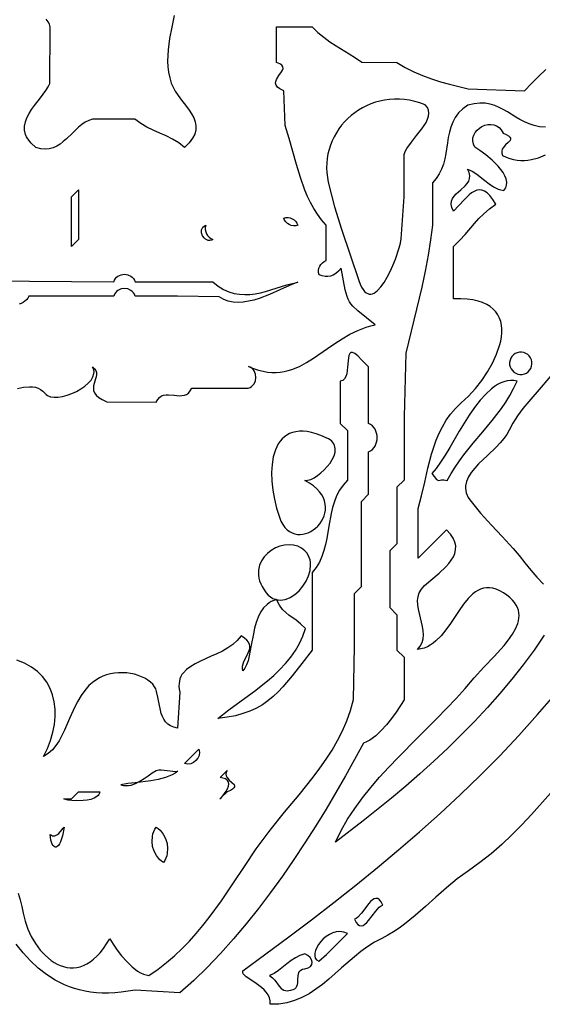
# Model space of a CAD drawing. Extents: x 1 to 22.6, y 2.1 to 18.
# Tile 5 of 9: x 11.3 to 14.2, y 5.6 to 11.1. Entities that reach past the tile are written whole.
import ezdxf

# ---------------------------------------------------------------- set-up
doc = ezdxf.new("R2010")
doc.units = 0

msp = doc.modelspace()

# ---------------------------------------------------------------- linework, layer by layer
for points in [[(12.1662, 11.146), (12.153, 11.0813), (12.141, 11.0176), (12.1326, 10.9548), (12.1303, 10.9236), (12.1298, 10.8926), (12.1313, 10.8617), (12.1351, 10.8309), (12.1413, 10.8001), (12.1505, 10.7694), (12.1599, 10.7472), (12.1722, 10.7255), (12.2022, 10.683), (12.2347, 10.641), (12.2499, 10.62), (12.2636, 10.5988), (12.2748, 10.5774), (12.2829, 10.5557), (12.2871, 10.5335), (12.2867, 10.5108), (12.281, 10.4875), (12.2691, 10.4635), (12.2503, 10.4386), (12.224, 10.4129), (12.1914, 10.4383), (12.1572, 10.4591), (12.1219, 10.4767), (12.0861, 10.4927), (12.0503, 10.5085), (12.0149, 10.5256), (11.9807, 10.5456), (11.948, 10.5699), (11.7126, 10.5709), (11.6914, 10.5633), (11.6715, 10.5528), (11.6528, 10.54), (11.6349, 10.5254), (11.6006, 10.4931), (11.5669, 10.4603), (11.5495, 10.4451), (11.5316, 10.4314), (11.5128, 10.4199), (11.4929, 10.4109), (11.4716, 10.4052), (11.4488, 10.4033), (11.4241, 10.4057), (11.3973, 10.4129), (11.3706, 10.4368), (11.3518, 10.4606), (11.3451, 10.4725), (11.34, 10.4844), (11.3345, 10.508), (11.3344, 10.5315), (11.3391, 10.5548), (11.3476, 10.5779), (11.3594, 10.6007), (11.3735, 10.6231), (11.3893, 10.6453), (11.4225, 10.6883), (11.4529, 10.7295), (11.4651, 10.7493), (11.4743, 10.7685), (11.4764, 11.0827), (11.4721, 11.0973), (11.4645, 11.112), (11.4543, 11.1269)], [(11.2942, 9.0719), (11.3285, 9.0793), (11.3622, 9.0826), (11.3785, 9.082), (11.3942, 9.0794), (11.4092, 9.0747), (11.4234, 9.0675), (11.4366, 9.0576), (11.4486, 9.0445), (11.4544, 9.0385), (11.4613, 9.0335), (11.4781, 9.0268), (11.4984, 9.0239), (11.5213, 9.0246), (11.546, 9.0285), (11.5718, 9.0353), (11.5978, 9.0447), (11.6232, 9.0563), (11.6473, 9.0699), (11.6693, 9.0852), (11.6884, 9.1017), (11.7038, 9.1192), (11.7146, 9.1373), (11.7202, 9.1558), (11.7207, 9.165), (11.7197, 9.1742), (11.7169, 9.1834), (11.7122, 9.1924), (11.7236, 9.1828), (11.7305, 9.1725), (11.7336, 9.1616), (11.7337, 9.15), (11.7317, 9.138), (11.7283, 9.1256), (11.7206, 9.1), (11.7179, 9.0869), (11.7169, 9.0738), (11.7185, 9.0607), (11.7234, 9.0478), (11.7325, 9.0352), (11.7466, 9.0228), (11.7663, 9.0109), (11.7926, 8.9994), (12.0669, 8.9961), (12.0747, 9.012), (12.0843, 9.0235), (12.0954, 9.0312), (12.1078, 9.0358), (12.1213, 9.0379), (12.1355, 9.0381), (12.1654, 9.0354), (12.1952, 9.0327), (12.2094, 9.0329), (12.2229, 9.035), (12.2353, 9.0396), (12.2465, 9.0474), (12.256, 9.0589), (12.2638, 9.0748), (12.5787, 9.0748), (12.5887, 9.0787), (12.5972, 9.084), (12.6045, 9.0904), (12.6105, 9.0979), (12.6184, 9.115), (12.6211, 9.1337), (12.6185, 9.1527), (12.6108, 9.1702), (12.6049, 9.178), (12.5978, 9.1848), (12.5894, 9.1906), (12.5797, 9.195), (12.6076, 9.1837), (12.6345, 9.1749), (12.6605, 9.1685), (12.6857, 9.1643), (12.71, 9.1622), (12.7336, 9.1621), (12.7565, 9.1638), (12.7788, 9.1672), (12.8005, 9.1722), (12.8217, 9.1786), (12.8628, 9.1953), (12.9027, 9.2163), (12.9418, 9.2406), (13.0197, 9.2945), (13.0593, 9.3222), (13.1002, 9.349), (13.1427, 9.3738), (13.1874, 9.3956), (13.2347, 9.4135), (13.2595, 9.4206), (13.2851, 9.4263), (13.1882, 9.5037), (13.1599, 9.5302), (13.1495, 9.5426), (13.1409, 9.5552), (13.1339, 9.5687), (13.128, 9.5838), (13.1181, 9.6209), (13.0947, 9.7408), (13.0803, 9.7247), (13.0659, 9.7123), (13.0513, 9.7034), (13.0365, 9.6977), (13.0213, 9.6952), (13.0056, 9.6957), (12.9893, 9.6989), (12.9724, 9.7047), (12.9695, 9.7169), (12.9693, 9.7291), (12.9715, 9.7411), (12.976, 9.7524), (12.9824, 9.7626), (12.9907, 9.7715), (13.0006, 9.7786), (13.0118, 9.7835), (13.0118, 9.9803), (12.9863, 10.0106), (12.9635, 10.0419), (12.9431, 10.0741), (12.9249, 10.1071), (12.9085, 10.1409), (12.8939, 10.1753), (12.8685, 10.2456), (12.8468, 10.3174), (12.8269, 10.39), (12.8066, 10.4626), (12.7842, 10.5344), (12.7756, 10.7283), (12.7547, 10.7383), (12.7408, 10.7485), (12.7329, 10.7589), (12.73, 10.7695), (12.7311, 10.7801), (12.7354, 10.7908), (12.7493, 10.8121), (12.764, 10.8327), (12.7693, 10.8426), (12.7719, 10.8522), (12.7708, 10.8613), (12.7652, 10.87), (12.754, 10.8782), (12.7362, 10.8858), (12.7362, 11.0827), (12.9331, 11.0827), (12.9649, 11.0524), (12.9983, 11.0254), (13.0329, 11.0008), (13.0682, 10.9779), (13.1395, 10.9337), (13.1748, 10.9109), (13.2093, 10.8866), (13.4055, 10.8858), (13.4517, 10.8574), (13.4991, 10.833), (13.5475, 10.812), (13.5969, 10.7939), (13.6471, 10.7781), (13.698, 10.7639), (13.8016, 10.7384), (14.1142, 10.7283), (14.1539, 10.7675), (14.1925, 10.8075), (14.2329, 10.8467)], [(14.2321, 10.5254), (14.1994, 10.5281), (14.1691, 10.5343), (14.1411, 10.5433), (14.1149, 10.5545), (14.09, 10.5674), (14.0662, 10.5814), (14.0202, 10.6101), (13.9972, 10.6236), (13.9737, 10.6358), (13.9493, 10.6461), (13.9236, 10.6539), (13.8962, 10.6586), (13.8668, 10.6595), (13.8349, 10.6561), (13.8003, 10.6479), (13.7715, 10.6272), (13.7483, 10.6044), (13.73, 10.5798), (13.7158, 10.5536), (13.7051, 10.526), (13.6971, 10.4975), (13.691, 10.4682), (13.6861, 10.4385), (13.677, 10.3786), (13.6714, 10.349), (13.6641, 10.3201), (13.6543, 10.2921), (13.6413, 10.2652), (13.6244, 10.2397), (13.6029, 10.216), (13.6024, 9.9803), (13.5928, 9.8984), (13.5793, 9.8132), (13.5625, 9.7255), (13.5432, 9.6358), (13.4999, 9.4529), (13.4551, 9.2692), (13.4449, 8.9173), (13.4449, 8.563), (13.4055, 8.5236), (13.4055, 8.2087), (13.3661, 8.1693), (13.3661, 7.8543), (13.4055, 7.815), (13.4055, 7.6181), (13.4449, 7.5787), (13.4449, 7.3425), (13.4005, 7.2739), (13.3752, 7.2382), (13.3479, 7.2035), (13.3186, 7.1711), (13.2873, 7.1423), (13.2541, 7.1184), (13.2368, 7.1087), (13.219, 7.1008), (13.1196, 6.9198), (13.0665, 6.8273), (13.0111, 6.734), (12.9535, 6.6404), (12.8939, 6.5469), (12.8322, 6.4539), (12.7686, 6.3618), (12.7031, 6.2712), (12.6359, 6.1824), (12.5669, 6.0959), (12.4962, 6.0121), (12.424, 5.9314), (12.3503, 5.8543), (12.2751, 5.7812), (12.1986, 5.7126), (11.9488, 5.7283), (11.9099, 5.7212), (11.8723, 5.716), (11.8358, 5.7127), (11.8006, 5.7111), (11.7664, 5.7113), (11.7334, 5.7132), (11.7014, 5.7168), (11.6705, 5.7219), (11.6406, 5.7286), (11.6116, 5.7368), (11.5836, 5.7465), (11.5565, 5.7576), (11.5302, 5.77), (11.5047, 5.7837), (11.4562, 5.8149), (11.4105, 5.8508), (11.3674, 5.8909), (11.3266, 5.9349), (11.2879, 5.9824)], [(14.2254, 7.7013), (14.1687, 7.6184), (14.1084, 7.5365), (14.0447, 7.4559), (13.978, 7.3765), (13.9087, 7.2985), (13.837, 7.2218), (13.7634, 7.1467), (13.688, 7.0731), (13.6113, 7.0012), (13.5335, 6.931), (13.455, 6.8625), (13.3761, 6.7959), (13.2184, 6.6687), (13.0631, 6.5498), (13.0951, 6.6148), (13.1312, 6.6776), (13.1712, 6.7384), (13.2144, 6.7975), (13.2606, 6.8551), (13.3092, 6.9114), (13.3598, 6.9668), (13.4121, 7.0215), (13.5196, 7.1297), (13.6283, 7.238), (13.7347, 7.3486), (13.7859, 7.4053), (13.8353, 7.4633), (13.888, 7.5226), (13.9456, 7.5833), (14.0011, 7.6447), (14.0258, 7.6754), (14.0474, 7.706), (14.0648, 7.7365), (14.0773, 7.7666), (14.0814, 7.7816), (14.0839, 7.7964), (14.0847, 7.8111), (14.0838, 7.8257), (14.0809, 7.8402), (14.076, 7.8545), (14.069, 7.8686), (14.0598, 7.8826), (14.0482, 7.8964), (14.0341, 7.9099), (14.0175, 7.9233), (13.9982, 7.9365), (13.9772, 7.9483), (13.9573, 7.9569), (13.9384, 7.9624), (13.9204, 7.9651), (13.9032, 7.965), (13.8868, 7.9624), (13.8712, 7.9574), (13.8561, 7.9503), (13.8417, 7.9413), (13.8278, 7.9305), (13.8013, 7.9043), (13.7761, 7.8732), (13.7516, 7.8388), (13.7028, 7.766), (13.6774, 7.7305), (13.6507, 7.6976), (13.6221, 7.6689), (13.607, 7.6565), (13.5911, 7.6457), (13.5746, 7.6367), (13.5572, 7.6297), (13.539, 7.6248), (13.5198, 7.6223), (13.5356, 7.6404), (13.5459, 7.6599), (13.5514, 7.6808), (13.5529, 7.7028), (13.5513, 7.7256), (13.5474, 7.7491), (13.5359, 7.7974), (13.5248, 7.8459), (13.5214, 7.8697), (13.5206, 7.8931), (13.5232, 7.9156), (13.5299, 7.9372), (13.5416, 7.9577), (13.5591, 7.9768), (13.6399, 8.0453), (13.6775, 8.0808), (13.6939, 8.099), (13.708, 8.1176), (13.7194, 8.1366), (13.7276, 8.1562), (13.732, 8.1763), (13.7322, 8.1971), (13.7277, 8.2185), (13.718, 8.2407), (13.7026, 8.2636), (13.6811, 8.2875), (13.5236, 8.1299), (13.5236, 8.4055), (13.543, 8.4759), (13.56, 8.5511), (13.5774, 8.6291), (13.5978, 8.708), (13.61, 8.7471), (13.624, 8.7857), (13.64, 8.8235), (13.6585, 8.8603), (13.6797, 8.8958), (13.704, 8.9298), (13.7317, 8.9621), (13.7631, 8.9923), (13.8034, 9.0302), (13.8418, 9.0723), (13.8775, 9.1176), (13.9097, 9.1651), (13.9375, 9.214), (13.9602, 9.2632), (13.9769, 9.3119), (13.9828, 9.3357), (13.9868, 9.3591), (13.989, 9.3819), (13.9891, 9.4039), (13.987, 9.4251), (13.9828, 9.4454), (13.9763, 9.4645), (13.9673, 9.4825), (13.9558, 9.4992), (13.9416, 9.5145), (13.9247, 9.5283), (13.905, 9.5403), (13.8823, 9.5507), (13.8565, 9.5591), (13.8276, 9.5655), (13.7955, 9.5698), (13.76, 9.5719), (13.721, 9.5716), (13.7205, 9.8622), (13.7547, 9.8968), (13.7844, 9.9292), (13.8364, 9.9891), (13.8619, 10.0172), (13.889, 10.0443), (13.9195, 10.071), (13.9547, 10.0973), (13.9385, 10.1242), (13.9227, 10.1451), (13.9073, 10.1603), (13.8923, 10.1704), (13.8777, 10.1758), (13.8632, 10.1771), (13.849, 10.1745), (13.8349, 10.1687), (13.8209, 10.16), (13.8069, 10.149), (13.7786, 10.1216), (13.7497, 10.0903), (13.7197, 10.0586), (13.711, 10.0794), (13.7078, 10.0978), (13.7093, 10.1142), (13.7148, 10.129), (13.7234, 10.1424), (13.7343, 10.1547), (13.7601, 10.1776), (13.7857, 10.2003), (13.7964, 10.2124), (13.8048, 10.2253), (13.8099, 10.2395), (13.8111, 10.2552), (13.8075, 10.2728), (13.7982, 10.2925), (13.8247, 10.2804), (13.849, 10.2647), (13.8945, 10.2282), (13.9177, 10.2102), (13.9424, 10.1941), (13.9695, 10.1815), (13.9842, 10.1768), (13.9999, 10.1736), (14.0104, 10.1883), (14.0157, 10.204), (14.0164, 10.2206), (14.0129, 10.2377), (14.0059, 10.2552), (13.9958, 10.2729), (13.9831, 10.2905), (13.9684, 10.3079), (13.9349, 10.3412), (13.8994, 10.371), (13.866, 10.3957), (13.8389, 10.4135), (13.8307, 10.4316), (13.8273, 10.4492), (13.8282, 10.4661), (13.8328, 10.4819), (13.8406, 10.4965), (13.8512, 10.5094), (13.864, 10.5206), (13.8785, 10.5296), (13.8943, 10.5362), (13.9107, 10.5401), (13.9274, 10.5411), (13.9438, 10.5389), (13.9593, 10.5331), (13.9736, 10.5236), (13.986, 10.51), (13.9961, 10.4921), (14.0138, 10.4842), (14.0262, 10.477), (14.0339, 10.4703), (14.0376, 10.464), (14.0378, 10.458), (14.0352, 10.4522), (14.0242, 10.4402), (14.0095, 10.427), (13.9961, 10.4115), (13.9914, 10.4024), (13.989, 10.3924), (13.9894, 10.3811), (13.9932, 10.3686), (14.0134, 10.359), (14.0336, 10.3515), (14.0538, 10.346), (14.074, 10.3424), (14.0941, 10.3406), (14.1142, 10.3406), (14.1342, 10.3422), (14.1541, 10.3453), (14.1935, 10.3559), (14.2322, 10.3715)], [(11.124, 9.6703), (11.8307, 9.6654), (11.8345, 9.6753), (11.8397, 9.6838), (11.8462, 9.6911), (11.8537, 9.697), (11.8709, 9.705), (11.8898, 9.7076), (11.9086, 9.705), (11.9259, 9.697), (11.9333, 9.6911), (11.9398, 9.6838), (11.945, 9.6753), (11.9488, 9.6654), (12.1654, 9.6654), (12.3819, 9.6654), (12.4119, 9.6419), (12.4416, 9.6237), (12.471, 9.6104), (12.5003, 9.6013), (12.5295, 9.5962), (12.5586, 9.5945), (12.5877, 9.5957), (12.6167, 9.5995), (12.6458, 9.6053), (12.675, 9.6127), (12.7339, 9.6304), (12.7936, 9.6488), (12.8547, 9.6645), (12.8071, 9.6447), (12.754, 9.6205), (12.6973, 9.5956), (12.6385, 9.5734), (12.6089, 9.5643), (12.5794, 9.5573), (12.5503, 9.5527), (12.5218, 9.551), (12.494, 9.5525), (12.4672, 9.5578), (12.4417, 9.5673), (12.4175, 9.5814), (12.185, 9.5866), (11.9488, 9.5866), (11.945, 9.5965), (11.9398, 9.6051), (11.9333, 9.6124), (11.9259, 9.6183), (11.9086, 9.6262), (11.8898, 9.6289), (11.8709, 9.6262), (11.8537, 9.6183), (11.8462, 9.6124), (11.8397, 9.6051), (11.8345, 9.5965), (11.8307, 9.5866), (11.3583, 9.5866), (11.3525, 9.5755), (11.345, 9.5658), (11.3362, 9.5577), (11.3263, 9.551), (11.3154, 9.5458), (11.3038, 9.5421)], [(11.2986, 6.2668), (11.3099, 6.2306), (11.3195, 6.1936), (11.3272, 6.1559), (11.3376, 6.1112), (11.3525, 6.0675), (11.3717, 6.0257), (11.3946, 5.9865), (11.4208, 5.9508), (11.4499, 5.9194), (11.4815, 5.893), (11.4981, 5.8819), (11.5152, 5.8724), (11.5326, 5.8646), (11.5504, 5.8585), (11.5686, 5.8543), (11.5869, 5.852), (11.6055, 5.8518), (11.6242, 5.8537), (11.643, 5.8579), (11.6619, 5.8645), (11.6807, 5.8735), (11.6995, 5.885), (11.7181, 5.8992), (11.7366, 5.9162), (11.7548, 5.936), (11.7728, 5.9587), (11.7905, 5.9845), (11.8077, 6.0135), (11.8263, 5.9833), (11.8487, 5.9508), (11.8742, 5.9178), (11.9023, 5.8861), (11.9321, 5.8575), (11.9632, 5.8339), (11.979, 5.8246), (11.9948, 5.8172), (12.0106, 5.812), (12.0262, 5.8091), (12.0765, 5.844), (12.124, 5.8806), (12.1687, 5.919), (12.2111, 5.959), (12.2513, 6.0005), (12.2896, 6.0432), (12.3262, 6.0871), (12.3615, 6.1321), (12.4288, 6.2245), (12.4934, 6.3195), (12.5574, 6.4159), (12.6228, 6.5125), (12.6606, 6.5653), (12.6996, 6.6167), (12.78, 6.7165), (12.8608, 6.8142), (12.9389, 6.9117), (12.9761, 6.9612), (13.0114, 7.0114), (13.0445, 7.0626), (13.0751, 7.1152), (13.1027, 7.1693), (13.127, 7.2252), (13.1476, 7.2833), (13.164, 7.3437), (13.1693, 7.6378), (13.1693, 7.9331), (13.2087, 7.9724), (13.2087, 8.2087), (13.2087, 8.4449), (13.248, 8.4843), (13.248, 8.7205), (13.2592, 8.7263), (13.2688, 8.7337), (13.277, 8.7425), (13.2837, 8.7525), (13.2889, 8.7633), (13.2926, 8.7749), (13.2948, 8.7869), (13.2956, 8.7992), (13.2948, 8.8115), (13.2926, 8.8235), (13.2889, 8.8351), (13.2837, 8.846), (13.277, 8.8559), (13.2688, 8.8647), (13.2592, 8.8721), (13.248, 8.878), (13.248, 9.1929), (13.2087, 9.2323), (13.2087, 9.2323), (13.1879, 9.2537), (13.1715, 9.267), (13.159, 9.273), (13.1539, 9.2736), (13.1497, 9.2727), (13.1431, 9.2671), (13.1386, 9.257), (13.1358, 9.2433), (13.134, 9.2271), (13.1313, 9.1905), (13.1293, 9.172), (13.1262, 9.1545), (13.1213, 9.1391), (13.1141, 9.1266), (13.104, 9.118), (13.0977, 9.1154), (13.0906, 9.1142), (13.0906, 8.878), (13.1299, 8.8386), (13.1299, 8.563), (13.1058, 8.5357), (13.0861, 8.5065), (13.0702, 8.4759), (13.0576, 8.4439), (13.0476, 8.4109), (13.0396, 8.3771), (13.0271, 8.308), (13.0153, 8.2388), (13.0081, 8.2047), (12.9992, 8.1713), (12.9881, 8.1389), (12.974, 8.1076), (12.9565, 8.0778), (12.9348, 8.0497), (12.9331, 7.8346), (12.9331, 7.6181), (12.8759, 7.5429), (12.8231, 7.4744), (12.7712, 7.4131), (12.7445, 7.3853), (12.7169, 7.3597), (12.6878, 7.3361), (12.6569, 7.3148), (12.6238, 7.2958), (12.5879, 7.2792), (12.5491, 7.2651), (12.5067, 7.2535), (12.4604, 7.2446), (12.4098, 7.2383), (12.4708, 7.2856), (12.5397, 7.3356), (12.6125, 7.3892), (12.6852, 7.4471), (12.7203, 7.4779), (12.7539, 7.5102), (12.7854, 7.5439), (12.8145, 7.5792), (12.8406, 7.6162), (12.8633, 7.6551), (12.8819, 7.6958), (12.8961, 7.7385), (12.8689, 7.7644), (12.845, 7.7838), (12.8045, 7.8128), (12.7866, 7.8273), (12.7695, 7.8448), (12.7524, 7.8679), (12.7348, 7.899), (12.7202, 7.8944), (12.7067, 7.8883), (12.6943, 7.881), (12.6829, 7.8725), (12.6631, 7.8523), (12.6468, 7.8283), (12.6335, 7.8013), (12.6227, 7.772), (12.6139, 7.741), (12.6067, 7.7091), (12.595, 7.6451), (12.5839, 7.5856), (12.5773, 7.5593), (12.5694, 7.5361), (12.5597, 7.5169), (12.5478, 7.5022), (12.5457, 7.516), (12.5464, 7.5294), (12.5494, 7.5424), (12.5541, 7.5551), (12.5663, 7.5796), (12.5786, 7.6034), (12.5834, 7.6151), (12.5865, 7.6267), (12.5874, 7.6383), (12.5855, 7.6499), (12.5802, 7.6616), (12.571, 7.6733), (12.5574, 7.6852), (12.5387, 7.6973), (12.5171, 7.6718), (12.4922, 7.6496), (12.4645, 7.6303), (12.435, 7.6132), (12.4042, 7.5978), (12.373, 7.5837), (12.3121, 7.5566), (12.284, 7.5427), (12.2583, 7.5277), (12.2358, 7.5111), (12.2174, 7.4923), (12.2098, 7.482), (12.2036, 7.4709), (12.1987, 7.459), (12.1952, 7.4462), (12.1933, 7.4325), (12.193, 7.4178), (12.1945, 7.4019), (12.1978, 7.3849), (12.185, 7.185), (12.1637, 7.1897), (12.1458, 7.1972), (12.1308, 7.2072), (12.1186, 7.2195), (12.1086, 7.2336), (12.1007, 7.2493), (12.0945, 7.2661), (12.0895, 7.2838), (12.0823, 7.3203), (12.0763, 7.3561), (12.0688, 7.3886), (12.0637, 7.4027), (12.0572, 7.4149), (12.0469, 7.4281), (12.0344, 7.4403), (12.0198, 7.4515), (12.0033, 7.4614), (11.9853, 7.4701), (11.9659, 7.4775), (11.9454, 7.4835), (11.9241, 7.4881), (11.9021, 7.4911), (11.8796, 7.4925), (11.8571, 7.4923), (11.8346, 7.4904), (11.8124, 7.4867), (11.7908, 7.481), (11.7699, 7.4735), (11.7501, 7.464), (11.7192, 7.4439), (11.6923, 7.4205), (11.6687, 7.3942), (11.6481, 7.3656), (11.6299, 7.3352), (11.6136, 7.3034), (11.5845, 7.238), (11.5567, 7.1735), (11.542, 7.1428), (11.5261, 7.1139), (11.5084, 7.0873), (11.4886, 7.0634), (11.4659, 7.0428), (11.4399, 7.026), (11.4616, 7.0713), (11.4789, 7.1165), (11.4919, 7.1613), (11.5005, 7.2054), (11.5047, 7.2486), (11.5044, 7.2904), (11.4996, 7.3308), (11.4901, 7.3693), (11.476, 7.4056), (11.4572, 7.4396), (11.4336, 7.4708), (11.4052, 7.499), (11.372, 7.5239), (11.3339, 7.5453), (11.2907, 7.5627)], [(14.2717, 9.1535), (14.2075, 9.08), (14.1389, 9.0011), (14.1062, 8.9607), (14.0763, 8.9203), (14.0505, 8.8802), (14.0302, 8.8409), (14.0174, 8.8175), (14.0004, 8.7941), (13.9802, 8.7707), (13.9576, 8.7473), (13.9085, 8.7005), (13.86, 8.6532), (13.8382, 8.6293), (13.8192, 8.6051), (13.8038, 8.5808), (13.7928, 8.5561), (13.7872, 8.5311), (13.7867, 8.5185), (13.7879, 8.5058), (13.7908, 8.493), (13.7956, 8.4801), (13.8023, 8.467), (13.8112, 8.4539), (13.8409, 8.416), (13.8708, 8.3802), (13.9311, 8.3132), (13.9916, 8.2489), (14.0516, 8.1837), (14.0847, 8.1446), (14.117, 8.1042), (14.1497, 8.0635), (14.1837, 8.0235), (14.2201, 7.9852)], [(14.2591, 6.8219), (14.1542, 6.7047), (14.1004, 6.6471), (14.0451, 6.5911), (13.9881, 6.5369), (13.929, 6.4853), (13.8675, 6.4366), (13.8033, 6.3915), (13.7715, 6.3695), (13.7405, 6.3463), (13.6805, 6.2969), (13.6222, 6.2452), (13.5647, 6.193), (13.5069, 6.1421), (13.4478, 6.0943), (13.4174, 6.0722), (13.3862, 6.0515), (13.3542, 6.0326), (13.3212, 6.0156), (13.2812, 5.9942), (13.2427, 5.9695), (13.2054, 5.9422), (13.169, 5.9128), (13.0979, 5.8509), (13.0271, 5.789), (12.9911, 5.7598), (12.9543, 5.7325), (12.9165, 5.708), (12.8772, 5.6868), (12.8363, 5.6697), (12.7935, 5.6573), (12.7713, 5.6531), (12.7485, 5.6503), (12.725, 5.649), (12.7009, 5.6492), (12.7006, 5.6682), (12.6964, 5.6857), (12.6889, 5.7017), (12.6788, 5.7166), (12.6665, 5.7302), (12.6526, 5.7428), (12.6222, 5.7653), (12.5921, 5.7848), (12.5668, 5.8023), (12.5573, 5.8105), (12.5506, 5.8186), (12.5474, 5.8265), (12.5481, 5.8345), (12.8047, 6.024), (12.9303, 6.119), (13.0542, 6.2147), (13.1763, 6.3111), (13.2965, 6.4087), (13.4149, 6.5075), (13.5314, 6.608), (13.6459, 6.7104), (13.7584, 6.8149), (13.8689, 6.9218), (13.9774, 7.0313), (14.0839, 7.1437), (14.1882, 7.2594), (14.2904, 7.3785)]]:
    msp.add_lwpolyline(points)
for points in [[(13.563, 10.6496), (13.5337, 10.6603), (13.5045, 10.6687), (13.4757, 10.6749), (13.4471, 10.6791), (13.4189, 10.6812), (13.3911, 10.6814), (13.3638, 10.6797), (13.3371, 10.6761), (13.311, 10.6708), (13.2856, 10.6638), (13.2609, 10.6552), (13.237, 10.645), (13.214, 10.6334), (13.1919, 10.6203), (13.1708, 10.6059), (13.1508, 10.5902), (13.1318, 10.5732), (13.1141, 10.5551), (13.0976, 10.536), (13.0823, 10.5158), (13.0685, 10.4947), (13.0561, 10.4727), (13.0451, 10.4499), (13.0357, 10.4263), (13.0279, 10.4021), (13.0218, 10.3773), (13.0174, 10.3519), (13.0148, 10.326), (13.0141, 10.2998), (13.0153, 10.2732), (13.0185, 10.2463), (13.0237, 10.2193), (13.0411, 10.1476), (13.0588, 10.082), (13.0965, 9.9589), (13.1937, 9.6735), (13.2011, 9.6536), (13.2089, 9.6369), (13.217, 9.6233), (13.2254, 9.6128), (13.234, 9.605), (13.2428, 9.6), (13.2518, 9.5974), (13.261, 9.5972), (13.2702, 9.5992), (13.2795, 9.6033), (13.2981, 9.617), (13.3165, 9.6371), (13.3346, 9.6624), (13.3519, 9.6917), (13.3682, 9.7236), (13.3832, 9.7571), (13.3967, 9.7908), (13.418, 9.8542), (13.4251, 9.8814), (13.4296, 9.9039), (13.4449, 10.1378), (13.4449, 10.374), (13.4514, 10.3902), (13.4608, 10.407), (13.4856, 10.4423), (13.5148, 10.4789), (13.5436, 10.5159), (13.5564, 10.5343), (13.5675, 10.5524), (13.5761, 10.5702), (13.5817, 10.5875), (13.5838, 10.6042), (13.5818, 10.6202), (13.575, 10.6354), (13.563, 10.6496)], [(11.6339, 10.1772), (11.6339, 9.9016), (11.5945, 9.8622), (11.5945, 10.1378), (11.6339, 10.1772)], [(12.7756, 10.0197), (12.7877, 10.0226), (12.8, 10.0229), (12.8119, 10.0206), (12.8232, 10.0162), (12.8335, 10.0097), (12.8424, 10.0014), (12.8494, 9.9915), (12.8543, 9.9803), (12.8422, 9.9774), (12.83, 9.9771), (12.818, 9.9794), (12.8067, 9.9838), (12.7964, 9.9903), (12.7875, 9.9986), (12.7805, 10.0085), (12.7756, 10.0197)], [(12.3425, 9.9803), (12.3396, 9.9682), (12.3393, 9.9559), (12.3416, 9.944), (12.346, 9.9327), (12.3525, 9.9224), (12.3608, 9.9135), (12.3707, 9.9065), (12.3819, 9.9016), (12.3731, 9.8975), (12.3645, 9.8959), (12.3561, 9.8963), (12.3482, 9.8986), (12.3409, 9.9026), (12.3344, 9.9079), (12.3241, 9.9216), (12.3186, 9.9377), (12.318, 9.946), (12.319, 9.9542), (12.3219, 9.962), (12.3266, 9.9691), (12.3335, 9.9753), (12.3425, 9.9803)], [(14.1535, 9.2323), (14.1487, 9.2435), (14.1416, 9.2534), (14.1327, 9.2616), (14.1225, 9.2681), (14.1111, 9.2726), (14.0992, 9.2748), (14.0869, 9.2746), (14.0748, 9.2717), (14.0636, 9.2668), (14.0537, 9.2597), (14.0454, 9.2508), (14.0389, 9.2406), (14.0345, 9.2293), (14.0322, 9.2173), (14.0325, 9.205), (14.0354, 9.1929), (14.0403, 9.1817), (14.0474, 9.1718), (14.0562, 9.1635), (14.0665, 9.1571), (14.0778, 9.1526), (14.0898, 9.1504), (14.102, 9.1506), (14.1142, 9.1535), (14.1254, 9.1584), (14.1352, 9.1655), (14.1435, 9.1744), (14.15, 9.1846), (14.1545, 9.1959), (14.1567, 9.2079), (14.1565, 9.2202), (14.1535, 9.2323)], [(14.0748, 9.1142), (14.0556, 9.1169), (14.0368, 9.117), (14.0184, 9.1147), (14.0004, 9.1101), (13.9827, 9.1033), (13.9653, 9.0946), (13.9483, 9.0839), (13.9316, 9.0714), (13.8991, 9.0419), (13.8677, 9.0069), (13.8375, 8.9676), (13.8082, 8.9251), (13.7522, 8.8348), (13.6991, 8.7446), (13.6734, 8.7023), (13.6482, 8.6633), (13.6234, 8.6287), (13.5989, 8.5996), (13.6263, 8.5675), (13.6336, 8.5621), (13.6392, 8.5611), (13.6534, 8.5642), (13.666, 8.5644), (13.685, 8.561), (13.7063, 8.5994), (13.729, 8.636), (13.7529, 8.6709), (13.7777, 8.7045), (13.8296, 8.769), (13.8827, 8.8319), (13.9356, 8.8954), (13.9863, 8.962), (14.0104, 8.9973), (14.0333, 9.0342), (14.0548, 9.073), (14.0748, 9.1142)], [(13.0118, 8.7992), (12.983, 8.8115), (12.9558, 8.8211), (12.9302, 8.8281), (12.9062, 8.8327), (12.8837, 8.8349), (12.8627, 8.8348), (12.8432, 8.8326), (12.8251, 8.8283), (12.8085, 8.822), (12.7932, 8.8139), (12.7793, 8.8039), (12.7667, 8.7923), (12.7555, 8.7791), (12.7455, 8.7645), (12.7368, 8.7484), (12.7292, 8.7311), (12.7178, 8.6929), (12.7108, 8.6507), (12.7082, 8.6054), (12.7096, 8.5576), (12.7149, 8.5082), (12.7238, 8.4579), (12.7361, 8.4075), (12.7515, 8.3578), (12.7605, 8.3356), (12.7708, 8.3165), (12.7823, 8.3005), (12.7948, 8.2874), (12.8082, 8.277), (12.8223, 8.2693), (12.8369, 8.2641), (12.8518, 8.2613), (12.867, 8.2607), (12.8822, 8.2622), (12.8973, 8.2657), (12.912, 8.271), (12.9263, 8.278), (12.94, 8.2866), (12.953, 8.2967), (12.9649, 8.308), (12.9758, 8.3206), (12.9853, 8.3342), (12.9935, 8.3487), (13, 8.364), (13.0048, 8.38), (13.0076, 8.3965), (13.0083, 8.4133), (13.0068, 8.4304), (13.0029, 8.4477), (12.9963, 8.4649), (12.987, 8.482), (12.9748, 8.4989), (12.9595, 8.5153), (12.941, 8.5312), (12.9191, 8.5464), (12.8936, 8.5608), (12.9089, 8.5621), (12.926, 8.5674), (12.9444, 8.5764), (12.9635, 8.5884), (12.9825, 8.603), (13.0009, 8.6198), (13.018, 8.6382), (13.0332, 8.6579), (13.0459, 8.6781), (13.0555, 8.6987), (13.0613, 8.7189), (13.0627, 8.7384), (13.0591, 8.7566), (13.0552, 8.7652), (13.0498, 8.7732), (13.0429, 8.7807), (13.0343, 8.7875), (13.0239, 8.7937), (13.0118, 8.7992)], [(12.8937, 8.1693), (12.8751, 8.1852), (12.8537, 8.1961), (12.8302, 8.2024), (12.8054, 8.2043), (12.7798, 8.2021), (12.7542, 8.1958), (12.7294, 8.186), (12.706, 8.1726), (12.6848, 8.1561), (12.6664, 8.1366), (12.6515, 8.1144), (12.6409, 8.0897), (12.6353, 8.0628), (12.6345, 8.0486), (12.6353, 8.034), (12.6377, 8.0188), (12.6417, 8.0033), (12.6475, 7.9875), (12.6552, 7.9712), (12.6661, 7.9526), (12.6777, 7.937), (12.6899, 7.924), (12.7026, 7.9137), (12.7157, 7.906), (12.7291, 7.9005), (12.7428, 7.8974), (12.7566, 7.8963), (12.7704, 7.8973), (12.7842, 7.9), (12.7978, 7.9046), (12.8112, 7.9107), (12.8371, 7.9272), (12.8609, 7.9485), (12.882, 7.9737), (12.8998, 8.0016), (12.9133, 8.0313), (12.922, 8.0616), (12.9251, 8.0916), (12.9244, 8.1062), (12.9219, 8.1203), (12.9177, 8.1337), (12.9117, 8.1465), (12.9037, 8.1584), (12.8937, 8.1693)], [(12.3032, 7.0669), (12.3058, 7.0585), (12.3069, 7.0499), (12.305, 7.0331), (12.2982, 7.0174), (12.2875, 7.0038), (12.2739, 6.9931), (12.2582, 6.9864), (12.2414, 6.9844), (12.2329, 6.9855), (12.2244, 6.9882), (12.3032, 7.0669)], [(12.0669, 6.9488), (12.0801, 6.9517), (12.0948, 6.9521), (12.1267, 6.9485), (12.1588, 6.9444), (12.1738, 6.9441), (12.1874, 6.946), (12.1719, 6.9346), (12.1551, 6.9249), (12.1372, 6.9166), (12.1183, 6.9096), (12.0781, 6.8989), (12.0359, 6.8915), (11.9498, 6.8812), (11.9084, 6.8757), (11.8696, 6.8683), (11.8846, 6.8656), (11.8989, 6.8647), (11.9128, 6.8656), (11.9263, 6.868), (11.9519, 6.8765), (11.9762, 6.889), (11.9996, 6.9039), (12.0222, 6.9198), (12.0446, 6.9352), (12.0669, 6.9488)], [(12.4606, 6.9488), (12.4553, 6.938), (12.4538, 6.9282), (12.4555, 6.9192), (12.4597, 6.9109), (12.4728, 6.896), (12.4879, 6.8829), (12.4996, 6.8706), (12.5025, 6.8645), (12.5026, 6.8584), (12.4991, 6.852), (12.4913, 6.8453), (12.4788, 6.8383), (12.4606, 6.8307), (12.428, 6.7992), (12.4204, 6.7907), (12.4294, 6.7996), (12.4463, 6.8204), (12.455, 6.8335), (12.4625, 6.8474), (12.4677, 6.8614), (12.4695, 6.875), (12.4668, 6.8872), (12.4634, 6.8927), (12.4586, 6.8975), (12.4521, 6.9017), (12.4438, 6.9052), (12.4213, 6.9094), (12.4606, 6.9488)], [(11.6339, 6.8307), (11.752, 6.8307), (11.7505, 6.8229), (11.7474, 6.8158), (11.7429, 6.8096), (11.737, 6.804), (11.722, 6.7951), (11.7034, 6.7885), (11.6823, 6.7842), (11.6598, 6.7817), (11.6148, 6.7811), (11.5771, 6.7842), (11.5554, 6.7886), (11.5532, 6.7905), (11.5583, 6.7918), (11.5945, 6.7913), (11.6339, 6.8307)], [(11.5551, 6.6339), (11.5456, 6.5863), (11.5343, 6.5525), (11.5283, 6.5406), (11.5221, 6.5318), (11.5159, 6.5261), (11.5098, 6.5233), (11.5039, 6.5233), (11.4982, 6.5261), (11.493, 6.5314), (11.4882, 6.5393), (11.4804, 6.5621), (11.4758, 6.5936), (11.4834, 6.5891), (11.4904, 6.5864), (11.497, 6.5854), (11.5032, 6.586), (11.5143, 6.5907), (11.524, 6.599), (11.5406, 6.6193), (11.548, 6.6282), (11.5551, 6.6339)], [(12.0669, 6.6339), (12.0782, 6.6258), (12.0885, 6.6165), (12.106, 6.595), (12.1189, 6.5704), (12.127, 6.5438), (12.1301, 6.5161), (12.1279, 6.4884), (12.1247, 6.4748), (12.1201, 6.4617), (12.1139, 6.449), (12.1063, 6.437), (12.095, 6.4451), (12.0847, 6.4544), (12.0673, 6.4759), (12.0544, 6.5004), (12.0462, 6.5271), (12.0431, 6.5548), (12.0453, 6.5825), (12.0485, 6.5961), (12.0532, 6.6092), (12.0593, 6.6219), (12.0669, 6.6339)], [(13.3268, 6.2008), (13.3175, 6.2187), (13.3081, 6.2304), (13.2985, 6.2366), (13.2887, 6.238), (13.2788, 6.2352), (13.2689, 6.229), (13.2588, 6.2199), (13.2487, 6.2087), (13.2084, 6.1558), (13.1886, 6.1339), (13.1789, 6.1264), (13.1693, 6.122), (13.1785, 6.1042), (13.188, 6.0925), (13.1976, 6.0863), (13.2074, 6.0849), (13.2172, 6.0876), (13.2272, 6.0938), (13.2373, 6.1029), (13.2473, 6.1141), (13.2877, 6.167), (13.3075, 6.1889), (13.3172, 6.1965), (13.3268, 6.2008)], [(13.1299, 6.0433), (13.1094, 6.0506), (13.0887, 6.0531), (13.0683, 6.0514), (13.0485, 6.0459), (13.0296, 6.0372), (13.0119, 6.0258), (12.9956, 6.0124), (12.9813, 5.9975), (12.9691, 5.9815), (12.9593, 5.9651), (12.9524, 5.9488), (12.9485, 5.9332), (12.9481, 5.9187), (12.9514, 5.906), (12.9588, 5.8956), (12.9706, 5.888), (13.013, 5.9265), (13.0521, 5.9651), (13.1299, 6.0433)], [(12.8937, 5.8465), (12.912, 5.8511), (12.9245, 5.8595), (12.9315, 5.8706), (12.9333, 5.8833), (12.93, 5.8965), (12.922, 5.9092), (12.9096, 5.9203), (12.893, 5.9288), (12.8662, 5.9207), (12.841, 5.908), (12.8169, 5.892), (12.7935, 5.8739), (12.7469, 5.8371), (12.7228, 5.821), (12.6975, 5.8083), (12.7125, 5.7969), (12.7256, 5.7823), (12.7496, 5.7505), (12.7624, 5.7371), (12.777, 5.7277), (12.7852, 5.7251), (12.7942, 5.7242), (12.8041, 5.7252), (12.815, 5.7283), (12.8278, 5.7312), (12.8375, 5.7359), (12.8445, 5.7422), (12.8493, 5.7498), (12.8522, 5.7584), (12.8538, 5.7678), (12.8547, 5.7878), (12.8556, 5.8078), (12.8571, 5.8171), (12.86, 5.8256), (12.8646, 5.8331), (12.8715, 5.8392), (12.881, 5.8438), (12.8937, 5.8465)]]:
    msp.add_lwpolyline(points, close=True)

doc.saveas('drawing.dxf')
